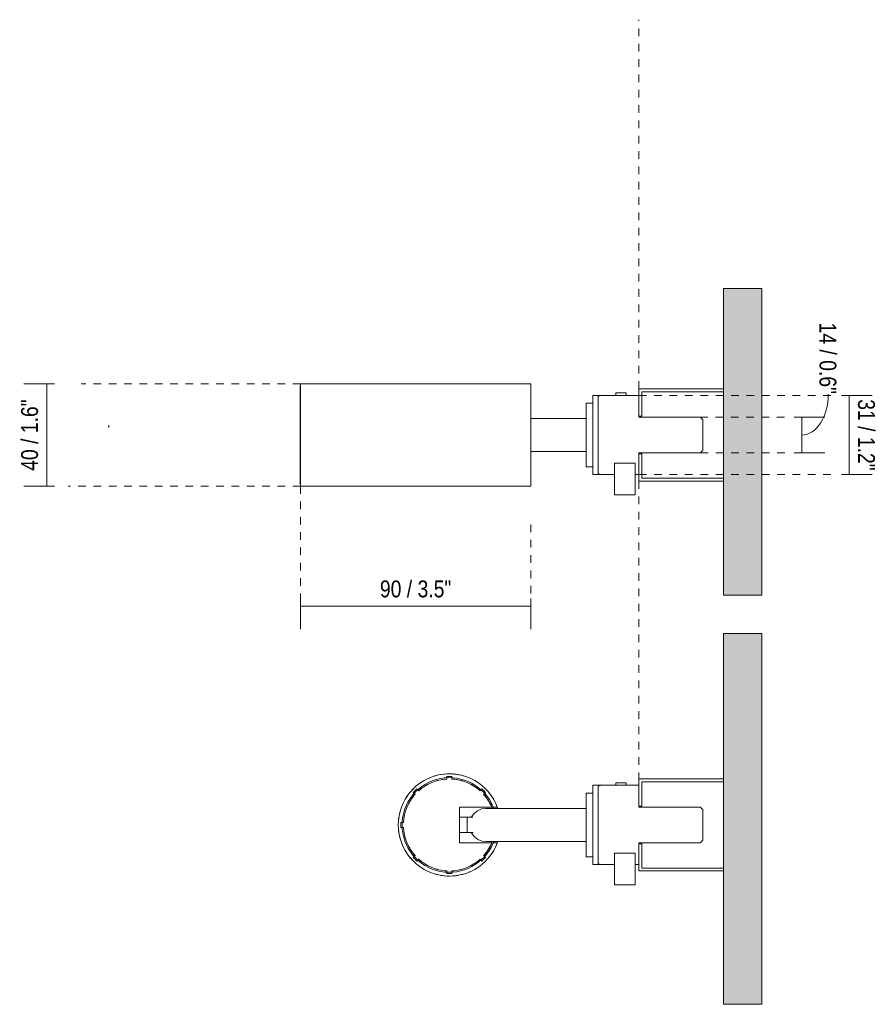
# Model space of a CAD drawing. Header units: millimetres. Extents: x -6686 to -5473, y 105 to 6739.
# Tile 3 of 3: x -6462 to -6127, y 6354 to 6739. Entities that reach past the tile are written whole.
import ezdxf

# ---------------------------------------------------------------- set-up
doc = ezdxf.new("R2010")
doc.units = ezdxf.units.MM
doc.linetypes.add('Dash', pattern=[6, 3, -3])
doc.layers.add('A-ANNO-DIMS', color=7, linetype='Continuous', lineweight=9, true_color=0x5b5b5b)
for name, color, linetype, lineweight in [('A-ANNO-DIMS-3', 7, 'Continuous', 9), ('A-WALL', 7, 'Continuous', 9), ('E-LITE-EQPM', 7, 'Continuous', 20)]:
    doc.layers.add(name, color=color, linetype=linetype, lineweight=lineweight)
doc.styles.add('Arial Narrow', font='ARIALN.TTF', dxfattribs={"height": 6.6})
doc.dimstyles.new('FARO_-_2_2mm_Arial_Narrow_mm_Inch_Left', dxfattribs={"dimscale": 304.8, "dimtxt": 6.754644, "dimasz": 0, "dimexe": 0.029528, "dimexo": 0.0625, "dimgap": 0.004921, "dimtad": 1, "dimdec": 0, "dimzin": 0, "dimdsep": 46, "dimtxsty": 'Arial Narrow', "dimblk1": 'NONE', "dimblk2": 'NONE', "dimsah": 1, "dimcen": 0.09, "dimadec": 0, "dimazin": 0, "dimtfac": 1, "dimtdec": 4, "dimtix": 1, "dimtmove": 0, "dimatfit": 3, "dimfxl": 0.009843, "dimfxlon": 1, "dimtvp": 1, "dimtolj": 1, "dimtzin": 0, "dimarcsym": 2})
doc.dimstyles.new('FARO_-_2_2mm_Arial_Narrow_mm_Inch_Right', dxfattribs={"dimscale": 304.8, "dimtxt": 6.754644, "dimasz": 0, "dimexe": 0.029528, "dimexo": 0.0625, "dimgap": 0.004921, "dimtad": 1, "dimdec": 0, "dimzin": 0, "dimdsep": 46, "dimtxsty": 'Arial Narrow', "dimblk1": 'NONE', "dimblk2": 'NONE', "dimsah": 1, "dimcen": 0.09, "dimadec": 0, "dimazin": 0, "dimtfac": 1, "dimtdec": 4, "dimtix": 1, "dimtmove": 0, "dimatfit": 3, "dimfxl": 0.009843, "dimfxlon": 1, "dimtvp": 1, "dimtolj": 1, "dimtzin": 0, "dimarcsym": 2})
doc.dimstyles.new('FARO_-_2_2mm_Arial_Narrow_mm_Inch_Right_1', dxfattribs={"dimscale": 304.8, "dimtxt": 6.754644, "dimasz": 0, "dimexe": 0.029528, "dimexo": 0.0625, "dimgap": 0.004921, "dimtad": 1, "dimdec": 0, "dimzin": 0, "dimdsep": 46, "dimtxsty": 'Arial Narrow', "dimblk1": 'NONE', "dimblk2": 'NONE', "dimsah": 1, "dimcen": 0.09, "dimadec": 0, "dimazin": 0, "dimtfac": 1, "dimtdec": 4, "dimtix": 1, "dimtmove": 1, "dimatfit": 3, "dimfxl": 0.009843, "dimfxlon": 1, "dimtvp": 1, "dimtolj": 1, "dimtzin": 0, "dimarcsym": 2})

# ---------------------------------------------------------------- blocks, each defined once
blk = doc.blocks.new('FOST TRACK40_ok - FOST TRACK  Ø40 white-559959-Planta_PDF')
at = {"layer": 'E-LITE-EQPM'}
for p, q in [((-3399.25, 6595.7), (-3399.4, 6595.7)), ((-3399.4, 6576.5), (-3399.4, 6595.7)), ((-3271.96, 6592.94), (-3275.96, 6592.94)), ((-3275.96, 6592), (-3275.96, 6592.94)), ((-3271.96, 6592.94), (-3271.96, 6592)), ((-3284.96, 6588.98), (-3287.56, 6588.98)), ((-3287.56, 6588.98), (-3287.56, 6576.5)), ((-3282.01, 6592), (-3283.95, 6592)), ((-3282.94, 6561.92), (-3282.94, 6591.07)), ((-3282.3, 6592), (-3282.01, 6592)), ((-3282.01, 6592), (-3266.96, 6592)), ((-3287.56, 6583), (-3309.25, 6583)), ((-3266.96, 6583.92), (-3266.96, 6583.5)), ((-3266.96, 6583.5), (-3242.96, 6583.5)), ((-3241.96, 6582.5), (-3241.96, 6570.5)), ((-3399.4, 6557.3), (-3399.4, 6576.5)), ((-3287.56, 6564.01), (-3287.56, 6576.5)), ((-3309.25, 6569.99), (-3287.56, 6569.99)), ((-3266.96, 6569.5), (-3266.96, 6569.07)), ((-3242.96, 6569.5), (-3266.96, 6569.5)), ((-3276.46, 6565.52), (-3268.46, 6565.52)), ((-3276.46, 6564.69), (-3276.46, 6565.52)), ((-3268.46, 6565.52), (-3268.46, 6564.69)), ((-3287.56, 6564.01), (-3284.96, 6564.01)), ((-3276.46, 6563.88), (-3276.46, 6564.69)), ((-3276.46, 6554.15), (-3276.46, 6563.88)), ((-3268.46, 6564.69), (-3268.46, 6563.88)), ((-3268.46, 6563.88), (-3268.46, 6554.15)), ((-3283.95, 6561), (-3282.01, 6561)), ((-3282.01, 6561), (-3282.26, 6561)), ((-3276.46, 6561), (-3282.01, 6561)), ((-3266.96, 6561), (-3268.46, 6561)), ((-3399.4, 6557.3), (-3399.25, 6557.3)), ((-3276.46, 6553.14), (-3276.46, 6554.15)), ((-3268.46, 6554.15), (-3268.46, 6553.14)), ((-3276.46, 6553.13), (-3268.46, 6553.13))]:
    blk.add_line(p, q, dxfattribs=at)
at = {"layer": 'E-LITE-EQPM', "flags": 128}
for points in [[(-3284.96, 6588.98), (-3284.96, 6589.84), (-3284.96, 6591.11), (-3284.96, 6591.97), (-3284.96, 6592)], [(-3284.96, 6592), (-3284.96, 6591.14), (-3284.96, 6589.89), (-3284.96, 6588.28), (-3284.96, 6586.35), (-3284.96, 6584.15), (-3284.96, 6581.75), (-3284.96, 6579.2), (-3284.96, 6576.58), (-3284.96, 6576.5)], [(-3242.96, 6583.5), (-3242.46, 6583), (-3241.96, 6582.5)], [(-3284.96, 6576.5), (-3284.96, 6573.88), (-3284.96, 6571.33), (-3284.96, 6568.92), (-3284.96, 6566.71), (-3284.96, 6564.77), (-3284.96, 6563.15), (-3284.96, 6561.88), (-3284.96, 6561.02), (-3284.96, 6561)], [(-3241.96, 6570.5), (-3242.46, 6569.99), (-3242.96, 6569.5)], [(-3284.96, 6561), (-3284.96, 6561.85), (-3284.96, 6563.1), (-3284.96, 6564.01)]]:
    blk.add_lwpolyline(points, dxfattribs=at)
at = {"layer": 'E-LITE-EQPM'}
for points in [[(-3284.96, 6592), (-3284.96, 6592), (-3284.96, 6592), (-3284.95, 6592)], [(-3284.95, 6561), (-3284.96, 6561), (-3284.96, 6561), (-3284.96, 6561)], [(-3282.2, 6561.02), (-3282.26, 6561.03), (-3282.32, 6561.04), (-3282.36, 6561.06)]]:
    blk.add_open_spline(points, degree=3, dxfattribs=at)
for points, knots in [([(-3283.95, 6592), (-3284.05, 6592), (-3284.21, 6592), (-3284.39, 6592), (-3284.53, 6592), (-3284.62, 6592), (-3284.71, 6592), (-3284.77, 6592), (-3284.83, 6592), (-3284.88, 6592), (-3284.91, 6592), (-3284.93, 6592), (-3284.95, 6592), (-3284.96, 6592), (-3284.96, 6592)], [-1, -1, -1, -1, -0.916667, -0.84375, -0.791667, -0.708333, -0.645833, -0.583333, -0.5, -0.416667, -0.333333, -0.25, -0.166667, 0, 0, 0, 0]), ([(-3282.94, 6591.07), (-3282.94, 6591.14), (-3282.92, 6591.26), (-3282.87, 6591.43), (-3282.8, 6591.57), (-3282.7, 6591.7), (-3282.59, 6591.8), (-3282.45, 6591.89), (-3282.27, 6591.97), (-3282.11, 6592), (-3282.01, 6592)], [0, 0, 0, 0, 0.166667, 0.291667, 0.416667, 0.541667, 0.645833, 0.75, 0.854167, 1, 1, 1, 1]), ([(-3282.01, 6561), (-3282.07, 6561), (-3282.19, 6561.01), (-3282.36, 6561.05), (-3282.52, 6561.14), (-3282.66, 6561.25), (-3282.77, 6561.38), (-3282.86, 6561.53), (-3282.92, 6561.71), (-3282.94, 6561.85), (-3282.94, 6561.92)], [0, 0, 0, 0, 0.083333, 0.1875, 0.291667, 0.416667, 0.541667, 0.666667, 0.833333, 1, 1, 1, 1]), ([(-3284.96, 6561), (-3284.96, 6561), (-3284.95, 6561), (-3284.93, 6561), (-3284.91, 6561), (-3284.88, 6561), (-3284.83, 6561), (-3284.77, 6561), (-3284.7, 6561), (-3284.62, 6561), (-3284.52, 6561), (-3284.38, 6561), (-3284.2, 6561), (-3284.05, 6561), (-3283.95, 6561)], [-1, -1, -1, -1, -0.833333, -0.75, -0.666667, -0.583333, -0.5, -0.416667, -0.34375, -0.291667, -0.208333, -0.145833, -0.083333, 0, 0, 0, 0])]:
    blk.add_open_spline(points, degree=3, knots=knots, dxfattribs=at)
blk = doc.blocks.new('FOST TRACK40_ok - FOST TRACK  Ø40 white-559978-Planta_PDF')
at = {"layer": 'E-LITE-EQPM'}
for p, q in [((-3342.06, 6442.97), (-3342.06, 6441.96)), ((-3340.06, 6441.96), (-3340.06, 6442.97)), ((-3282.01, 6439.5), (-3283.95, 6439.5)), ((-3282.94, 6409.42), (-3282.94, 6438.57)), ((-3282.3, 6439.5), (-3282.01, 6439.5)), ((-3282.01, 6439.5), (-3266.96, 6439.5)), ((-3271.96, 6440.44), (-3275.96, 6440.44)), ((-3275.96, 6439.5), (-3275.96, 6440.44)), ((-3271.96, 6440.44), (-3271.96, 6439.5)), ((-3355.18, 6436.71), (-3354.46, 6435.99)), ((-3353.05, 6437.4), (-3353.76, 6438.12)), ((-3328.35, 6438.12), (-3329.06, 6437.4)), ((-3327.65, 6435.99), (-3326.93, 6436.71)), ((-3284.96, 6436.48), (-3287.56, 6436.48)), ((-3287.56, 6436.48), (-3287.56, 6424)), ((-3337.06, 6417), (-3337.06, 6431)), ((-3337.06, 6431), (-3324.48, 6431)), ((-3325.01, 6432), (-3324.94, 6432)), ((-3325.01, 6432), (-3324.94, 6432)), ((-3323.93, 6431), (-3322.32, 6431)), ((-3266.96, 6431.42), (-3266.96, 6431)), ((-3266.96, 6431), (-3242.96, 6431)), ((-3334.06, 6427), (-3337.06, 6427)), ((-3331.84, 6427), (-3334.06, 6427)), ((-3334.06, 6427), (-3334.06, 6424)), ((-3287.56, 6430.5), (-3326.76, 6430.5)), ((-3241.96, 6430), (-3241.96, 6418)), ((-3359.02, 6425), (-3360.03, 6425)), ((-3360.03, 6423), (-3359.02, 6423)), ((-3334.06, 6424), (-3334.06, 6421)), ((-3287.56, 6411.51), (-3287.56, 6424)), ((-3337.06, 6421), (-3334.06, 6421)), ((-3334.06, 6421), (-3331.83, 6421)), ((-3324.48, 6417), (-3337.06, 6417)), ((-3326.76, 6417.49), (-3287.56, 6417.49)), ((-3324.94, 6416), (-3325.01, 6416)), ((-3325.01, 6416), (-3324.94, 6416)), ((-3322.32, 6417), (-3323.93, 6417)), ((-3266.96, 6417), (-3266.96, 6416.57)), ((-3242.96, 6417), (-3266.96, 6417)), ((-3354.46, 6412), (-3355.18, 6411.29)), ((-3326.93, 6411.29), (-3327.65, 6412)), ((-3287.56, 6411.51), (-3284.96, 6411.51)), ((-3276.46, 6413.02), (-3268.46, 6413.02)), ((-3276.46, 6412.19), (-3276.46, 6413.02)), ((-3276.46, 6411.38), (-3276.46, 6412.19)), ((-3276.46, 6401.65), (-3276.46, 6411.38)), ((-3268.46, 6413.02), (-3268.46, 6412.19)), ((-3268.46, 6412.19), (-3268.46, 6411.38)), ((-3268.46, 6411.38), (-3268.46, 6401.65)), ((-3353.76, 6409.87), (-3353.05, 6410.59)), ((-3329.06, 6410.59), (-3328.35, 6409.87)), ((-3283.95, 6408.5), (-3282.01, 6408.5)), ((-3282.01, 6408.5), (-3282.26, 6408.5)), ((-3276.46, 6408.5), (-3282.01, 6408.5)), ((-3266.96, 6408.5), (-3268.46, 6408.5)), ((-3342.06, 6406.03), (-3342.06, 6405.02)), ((-3340.06, 6405.02), (-3340.06, 6406.03)), ((-3276.46, 6400.64), (-3276.46, 6401.65)), ((-3276.46, 6400.63), (-3268.46, 6400.63)), ((-3268.46, 6401.65), (-3268.46, 6400.64))]:
    blk.add_line(p, q, dxfattribs=at)
at = {"layer": 'E-LITE-EQPM', "flags": 128}
for points in [[(-3284.96, 6436.48), (-3284.96, 6437.34), (-3284.96, 6438.61), (-3284.96, 6439.47), (-3284.96, 6439.5)], [(-3284.96, 6439.5), (-3284.96, 6438.64), (-3284.96, 6437.39), (-3284.96, 6435.78), (-3284.96, 6433.85), (-3284.96, 6431.65), (-3284.96, 6429.25), (-3284.96, 6426.7), (-3284.96, 6424.08), (-3284.96, 6424)], [(-3242.96, 6431), (-3242.46, 6430.5), (-3241.96, 6430)], [(-3332.51, 6427), (-3332.42, 6427.21), (-3331.41, 6428.54), (-3330.1, 6429.58), (-3328.56, 6430.25), (-3326.91, 6430.5), (-3326.76, 6430.5)], [(-3284.96, 6424), (-3284.96, 6421.38), (-3284.96, 6418.83), (-3284.96, 6416.42), (-3284.96, 6414.21), (-3284.96, 6412.27), (-3284.96, 6410.65), (-3284.96, 6409.38), (-3284.96, 6408.52), (-3284.96, 6408.5)], [(-3326.76, 6417.49), (-3328.43, 6417.71), (-3329.98, 6418.34), (-3331.31, 6419.35), (-3332.35, 6420.66), (-3332.49, 6421)], [(-3241.96, 6418), (-3242.46, 6417.49), (-3242.96, 6417)], [(-3284.96, 6408.5), (-3284.96, 6409.35), (-3284.96, 6410.6), (-3284.96, 6411.51)]]:
    blk.add_lwpolyline(points, dxfattribs=at)
at = {"layer": 'E-LITE-EQPM'}
for radius, start, end in [(20, 20.4873, 180), (18.5, 22.2333, 180), (20, 112.5, 112.9685), (20, 105, 106.3073), (20, 72.8175, 99.6307), (19, 86.983, 93.017), (20, 66.1604, 67.5), (20, 133.0701, 159.7701), (20, 126.347, 127.5), (17.99, 125.4431, 131.9189), (17.99, 93.1867, 131.8133), (20, 119.6385, 120), (17.99, 118.9681, 120), (17.99, 105, 106.0816), (17.99, 93.1942, 99.6434), (17.99, 48.1867, 86.8133), (17.99, 80.3566, 86.8058), (17.99, 73.9184, 75), (17.99, 60, 61.0319), (20, 59.5599, 60), (17.99, 48.0811, 54.5569), (20, 52.5, 52.9754), (20, 45, 46.374), (17.99, 138.1867, 176.8133), (17.99, 138.0811, 144.5569), (19, 131.983, 138.017), (19, 41.983, 48.017), (17.99, 21.2195, 41.9189), (17.99, 21.2156, 41.8133), (17.99, 22.9003, 41.8133), (20, 20.521, 40.007), (17.99, 150, 151.0319), (17.99, 22.9003, 26.4054), (17.99, 24.9179, 26.4054), (17.99, 21.305, 22.9969), (20, 165, 166.5136), (17.99, 170.3566, 176.8058), (17.99, 163.9184, 165), (20, 180, 339.5127), (20, 172.5, 173.258), (19, 176.983, 183.017), (18.5, 180, 337.7667), (17.99, 183.1867, 221.8133), (17.99, 183.1942, 189.6434), (20, 186.742, 187.5), (20, 193.4864, 195), (17.99, 195, 196.0816), (20, 200.2299, 226.9299), (17.99, 208.9681, 210), (17.99, 318.0811, 338.7805), (17.99, 318.1867, 338.7844), (17.99, 318.1867, 337.0997), (20, 319.993, 339.479), (17.99, 333.5946, 337.0997), (17.99, 333.5946, 335.0821), (17.99, 337.0031, 338.695), (17.99, 215.4431, 221.9189), (19, 221.983, 228.017), (20, 232.5, 233.653), (17.99, 228.0811, 234.5569), (17.99, 228.1867, 266.8133), (17.99, 240, 241.0319), (17.99, 273.1867, 311.8133), (17.99, 298.9681, 300), (17.99, 305.4431, 311.9189), (20, 307.0246, 307.5), (19, 311.983, 318.017), (20, 313.626, 315), (20, 240, 240.3615), (20, 247.0315, 247.5), (20, 253.6927, 255), (17.99, 253.9184, 255), (20, 260.3693, 287.1825), (17.99, 260.3566, 266.8058), (19, 266.983, 273.017), (17.99, 273.1942, 279.6434), (17.99, 285, 286.0816), (20, 292.5, 293.8396), (20, 300, 300.4401)]:
    blk.add_arc((-3341.06, 6424), radius, start, end, dxfattribs=at)
for points in [[(-3284.96, 6439.5), (-3284.96, 6439.5), (-3284.96, 6439.5), (-3284.95, 6439.5)], [(-3284.95, 6408.5), (-3284.96, 6408.5), (-3284.96, 6408.5), (-3284.96, 6408.5)], [(-3282.2, 6408.52), (-3282.26, 6408.53), (-3282.32, 6408.54), (-3282.36, 6408.56)]]:
    blk.add_open_spline(points, degree=3, dxfattribs=at)
for points, knots in [([(-3283.95, 6439.5), (-3284.05, 6439.5), (-3284.21, 6439.5), (-3284.39, 6439.5), (-3284.53, 6439.5), (-3284.62, 6439.5), (-3284.71, 6439.5), (-3284.77, 6439.5), (-3284.83, 6439.5), (-3284.88, 6439.5), (-3284.91, 6439.5), (-3284.93, 6439.5), (-3284.95, 6439.5), (-3284.96, 6439.5), (-3284.96, 6439.5)], [-1, -1, -1, -1, -0.916667, -0.84375, -0.791667, -0.708333, -0.645833, -0.583333, -0.5, -0.416667, -0.333333, -0.25, -0.166667, 0, 0, 0, 0]), ([(-3282.94, 6438.57), (-3282.94, 6438.64), (-3282.92, 6438.76), (-3282.87, 6438.93), (-3282.8, 6439.07), (-3282.7, 6439.2), (-3282.59, 6439.3), (-3282.45, 6439.39), (-3282.27, 6439.47), (-3282.11, 6439.5), (-3282.01, 6439.5)], [0, 0, 0, 0, 0.166667, 0.291667, 0.416667, 0.541667, 0.645833, 0.75, 0.854167, 1, 1, 1, 1]), ([(-3323.93, 6431), (-3323.93, 6430.99), (-3323.87, 6430.85), (-3323.76, 6430.56), (-3323.75, 6430.54)], [-1, -1, -1, -1, -0.7857143, -0.7699497, -0.7699497, -0.7699497, -0.7699497]), ([(-3322.32, 6431), (-3322.32, 6430.99), (-3322.28, 6430.9), (-3322.2, 6430.65), (-3322.16, 6430.54)], [0, 0, 0, 0, 0.1428571, 0.2302615, 0.2302615, 0.2302615, 0.2302615]), ([(-3323.75, 6417.45), (-3323.79, 6417.34), (-3323.89, 6417.09), (-3323.93, 6417), (-3323.93, 6417)], [-0.2300503, -0.2300503, -0.2300503, -0.2300503, -0.1428571, 0, 0, 0, 0]), ([(-3322.16, 6417.45), (-3322.16, 6417.43), (-3322.26, 6417.14), (-3322.32, 6417), (-3322.32, 6417)], [0.7697385, 0.7697385, 0.7697385, 0.7697385, 0.7857143, 1, 1, 1, 1]), ([(-3284.96, 6408.5), (-3284.96, 6408.5), (-3284.95, 6408.5), (-3284.93, 6408.5), (-3284.91, 6408.5), (-3284.88, 6408.5), (-3284.83, 6408.5), (-3284.77, 6408.5), (-3284.7, 6408.5), (-3284.62, 6408.5), (-3284.52, 6408.5), (-3284.38, 6408.5), (-3284.2, 6408.5), (-3284.05, 6408.5), (-3283.95, 6408.5)], [-1, -1, -1, -1, -0.833333, -0.75, -0.666667, -0.583333, -0.5, -0.416667, -0.34375, -0.291667, -0.208333, -0.145833, -0.083333, 0, 0, 0, 0]), ([(-3282.01, 6408.5), (-3282.07, 6408.5), (-3282.19, 6408.51), (-3282.36, 6408.55), (-3282.52, 6408.64), (-3282.66, 6408.75), (-3282.77, 6408.88), (-3282.86, 6409.03), (-3282.92, 6409.21), (-3282.94, 6409.35), (-3282.94, 6409.42)], [0, 0, 0, 0, 0.083333, 0.1875, 0.291667, 0.416667, 0.541667, 0.666667, 0.833333, 1, 1, 1, 1])]:
    blk.add_open_spline(points, degree=3, knots=knots, dxfattribs=at)
blk = doc.blocks.new('DIMBLOCK3-Planta_PDF')
at = {"layer": 'A-ANNO-DIMS-3', "color": 251, "true_color": 0x5b5b5b, "transparency": 16777216}
for p, q in [((-6140.24, 6592), (-6128.24, 6592)), ((-6137.24, 6592), (-6140.24, 6592)), ((-6137.24, 6561), (-6137.24, 6592)), ((-6140.24, 6561), (-6128.24, 6561)), ((-6137.24, 6561), (-6140.24, 6561))]:
    blk.add_line(p, q, dxfattribs=at)
at = {"layer": 'A-ANNO-DIMS-3', "color": 0, "transparency": 16777216, "insert": (-6127.21, 6590.49), "char_height": 6.6, "width": 33.5802, "attachment_point": 1, "rotation": 270, "line_spacing_factor": 0.974696, "style": 'Arial Narrow'}
blk.add_mtext('31 / 1.2"', dxfattribs=at)
blk = doc.blocks.new('_None')
blk = doc.blocks.new('DIMBLOCK4-Planta_PDF')
at = {"layer": 'A-ANNO-DIMS-3', "color": 251, "true_color": 0x5b5b5b, "transparency": 16777216}
for p, q in [((-6158.82, 6583.5), (-6146.82, 6583.5)), ((-6155.82, 6583.5), (-6158.82, 6583.5)), ((-6155.82, 6569.5), (-6155.82, 6583.5)), ((-6158.82, 6569.5), (-6146.82, 6569.5)), ((-6155.82, 6569.5), (-6158.82, 6569.5))]:
    blk.add_line(p, q, dxfattribs=at)
blk.add_ellipse((-6155.82, 6592.49), major_axis=(0, 15.99), ratio=0.648539, start_param=3.141593, end_param=4.712389, dxfattribs=at)
at = {"layer": 'A-ANNO-DIMS-3', "color": 0, "transparency": 16777216, "insert": (-6142.28, 6620.47), "char_height": 6.6, "width": 33.5802, "attachment_point": 1, "rotation": 270, "line_spacing_factor": 0.974696, "style": 'Arial Narrow'}
blk.add_mtext('14 / 0.6"', dxfattribs=at)
blk = doc.blocks.new('DIMBLOCK5-Planta_PDF')
at = {"layer": 'A-ANNO-DIMS-3', "color": 251, "true_color": 0x5b5b5b, "transparency": 16777216}
for p, q in [((-6447.95, 6596.5), (-6459.95, 6596.5)), ((-6450.95, 6596.5), (-6450.95, 6556.5)), ((-6450.95, 6596.5), (-6447.95, 6596.5)), ((-6447.95, 6556.5), (-6459.95, 6556.5)), ((-6450.95, 6556.5), (-6447.95, 6556.5))]:
    blk.add_line(p, q, dxfattribs=at)
at = {"layer": 'A-ANNO-DIMS-3', "color": 0, "transparency": 16777216, "insert": (-6460.98, 6562.5), "char_height": 6.6, "width": 33.5802, "attachment_point": 1, "rotation": 90, "line_spacing_factor": 0.974696, "style": 'Arial Narrow'}
blk.add_mtext('40 / 1.6"', dxfattribs=at)
blk = doc.blocks.new('DIMBLOCK6-Planta_PDF')
at = {"layer": 'A-ANNO-DIMS-3', "color": 251, "true_color": 0x5b5b5b, "transparency": 16777216}
for p, q in [((-6351.73, 6512.58), (-6351.73, 6500.58)), ((-6351.73, 6509.58), (-6351.73, 6512.58)), ((-6261.73, 6512.58), (-6261.73, 6500.58)), ((-6261.73, 6509.58), (-6261.73, 6512.58)), ((-6351.73, 6509.58), (-6261.73, 6509.58))]:
    blk.add_line(p, q, dxfattribs=at)
at = {"layer": 'A-ANNO-DIMS-3', "color": 0, "transparency": 16777216, "insert": (-6320.72, 6519.61), "char_height": 6.6, "width": 33.5802, "attachment_point": 1, "line_spacing_factor": 0.974696, "style": 'Arial Narrow'}
blk.add_mtext('90 / 3.5"', dxfattribs=at)

msp = doc.modelspace()

# ---------------------------------------------------------------- hatches: boundary and pattern name
at = {"layer": 'A-WALL', "true_color": 0xf7f7f7}
for points in [[(-6186.45, 6513.86), (-6171.45, 6513.86), (-6171.45, 6633.86), (-6186.45, 6633.86), (-6186.45, 6514.02)], [(-6186.45, 6353.86), (-6171.45, 6353.86), (-6171.45, 6498.86), (-6186.45, 6498.86), (-6186.45, 6401.57)]]:
    msp.add_hatch(color=7, dxfattribs=at).paths.add_polyline_path(points)

# ---------------------------------------------------------------- linework, layer by layer
at = {"layer": 'A-ANNO-DIMS', "color": 254, "linetype": 'Dash', "true_color": 0xd2d2d2}
for p, q in [((-6219.45, 6594.5), (-6219.45, 6738.92)), ((-6351.73, 6596.5), (-6437.56, 6596.5)), ((-6219.45, 6592), (-6144.45, 6592)), ((-6195.5, 6583.5), (-6160.5, 6583.5)), ((-6195.45, 6569.5), (-6160.5, 6569.5)), ((-6219.45, 6561), (-6144.45, 6561)), ((-6219.45, 6558.5), (-6219.45, 6442)), ((-6351.73, 6556.5), (-6442.56, 6556.5)), ((-6351.73, 6556.5), (-6351.73, 6511.5)), ((-6261.73, 6541.5), (-6261.73, 6511.5))]:
    msp.add_line(p, q, dxfattribs=at)
at = {"layer": 'A-ANNO-DIMS', "color": 9, "true_color": 0xc8c8c8}
for p, q in [((-6219.45, 6594.5), (-6219.45, 6583.9)), ((-6186.45, 6594.5), (-6219.45, 6594.5)), ((-6218.35, 6583.9), (-6218.35, 6593.4)), ((-6218.35, 6593.4), (-6186.45, 6593.4)), ((-6186.45, 6593.4), (-6186.45, 6594.5)), ((-6219.45, 6583.9), (-6218.35, 6583.9)), ((-6218.35, 6569.09), (-6219.45, 6569.09)), ((-6219.45, 6569.09), (-6219.45, 6558.5)), ((-6218.35, 6559.59), (-6218.35, 6569.09)), ((-6219.45, 6558.5), (-6186.45, 6558.5)), ((-6186.45, 6559.59), (-6218.35, 6559.59)), ((-6186.45, 6558.5), (-6186.45, 6559.59)), ((-6219.45, 6442), (-6219.45, 6431.4)), ((-6186.45, 6442), (-6219.45, 6442)), ((-6218.35, 6431.4), (-6218.35, 6440.9)), ((-6218.35, 6440.9), (-6186.45, 6440.9)), ((-6186.45, 6440.9), (-6186.45, 6442)), ((-6219.45, 6431.4), (-6218.35, 6431.4)), ((-6218.35, 6416.59), (-6219.45, 6416.59)), ((-6219.45, 6416.59), (-6219.45, 6406)), ((-6218.35, 6407.09), (-6218.35, 6416.59)), ((-6219.45, 6406), (-6186.45, 6406)), ((-6186.45, 6407.09), (-6218.35, 6407.09)), ((-6186.45, 6406), (-6186.45, 6407.09))]:
    msp.add_line(p, q, dxfattribs=at)
at = {"layer": 'A-ANNO-DIMS'}
msp.add_line((-6426.7, 6579.5), (-6426.7, 6580.3), dxfattribs=at)
at = {"layer": 'A-WALL', "color": 253, "true_color": 0xaaaaaa}
for p, q in [((-6186.45, 6594.5), (-6186.45, 6633.86)), ((-6171.45, 6633.86), (-6186.45, 6633.86)), ((-6171.45, 6633.86), (-6171.45, 6513.86)), ((-6186.45, 6559.59), (-6186.45, 6593.4)), ((-6186.45, 6513.86), (-6186.45, 6558.5)), ((-6171.45, 6513.86), (-6186.45, 6513.86)), ((-6186.45, 6442), (-6186.45, 6498.86)), ((-6171.45, 6498.86), (-6186.45, 6498.86)), ((-6171.45, 6498.86), (-6171.45, 6353.86)), ((-6186.45, 6407.09), (-6186.45, 6440.9)), ((-6186.45, 6353.86), (-6186.45, 6406)), ((-6171.45, 6353.86), (-6186.45, 6353.86))]:
    msp.add_line(p, q, dxfattribs=at)
at = {"layer": 'E-LITE-EQPM'}
for p, q in [((-6261.73, 6596.5), (-6351.73, 6596.5)), ((-6351.73, 6596.5), (-6351.73, 6556.5)), ((-6261.73, 6556.5), (-6261.73, 6596.5)), ((-6219.45, 6592), (-6219.45, 6583.5)), ((-6219.45, 6569.5), (-6219.45, 6561)), ((-6351.73, 6556.5), (-6261.73, 6556.5)), ((-6219.45, 6439.5), (-6219.45, 6431)), ((-6219.45, 6417), (-6219.45, 6408.5))]:
    msp.add_line(p, q, dxfattribs=at)

# ---------------------------------------------------------------- block references
for name in ['FOST TRACK40_ok - FOST TRACK  Ø40 white-559959-Planta_PDF', 'FOST TRACK40_ok - FOST TRACK  Ø40 white-559978-Planta_PDF']:
    msp.add_blockref(name, (-2952.49, 0), dxfattribs=at)

# ---------------------------------------------------------------- dimensions: what is measured, and where the dimension line sits
at = {"layer": 'A-ANNO-DIMS'}
dim = msp.add_linear_dim(base=(-6155.82, 6583.5), p1=(-6158.82, 6569.5), p2=(-6158.82, 6583.5), angle=90, dimstyle='FARO_-_2_2mm_Arial_Narrow_mm_Inch_Right_1', override={"dimtad": 4, "dimpost": '<>', "dimfxl": 14}, dxfattribs=at)
dim.commit()
dim.dimension.update_dxf_attribs({"geometry": 'DIMBLOCK4-Planta_PDF', "text_midpoint": (-6146.68, 6603.68), "dimtype": 160, "text_rotation": 90})
for base, p1, p2, dimstyle, override, picture, middle in [((-6450.95, 6556.5), (-6447.95, 6596.5), (-6447.95, 6556.5), 'FARO_-_2_2mm_Arial_Narrow_mm_Inch_Left', {"dimpost": '<>', "dimfxl": 40}, 'DIMBLOCK5-Planta_PDF', (-6456.73, 6576.5)), ((-6137.24, 6592), (-6140.24, 6561), (-6140.24, 6592), 'FARO_-_2_2mm_Arial_Narrow_mm_Inch_Right', {"dimtad": 4, "dimpost": '<>', "dimfxl": 31}, 'DIMBLOCK3-Planta_PDF', (-6131.47, 6576.5))]:
    dim = msp.add_linear_dim(base=base, p1=p1, p2=p2, angle=90, dimstyle=dimstyle, override=override, dxfattribs=at)
    dim.commit()
    dim.dimension.update_dxf_attribs({"geometry": picture, "text_midpoint": middle})
dim = msp.add_linear_dim(base=(-6261.73, 6509.58), p1=(-6351.73, 6512.58), p2=(-6261.73, 6512.58), dimstyle='FARO_-_2_2mm_Arial_Narrow_mm_Inch_Left', override={"dimpost": '<>', "dimfxl": 90}, dxfattribs=at)
dim.commit()
dim.dimension.update_dxf_attribs({"geometry": 'DIMBLOCK6-Planta_PDF', "text_midpoint": (-6306.73, 6515.35)})

doc.saveas('drawing.dxf')
